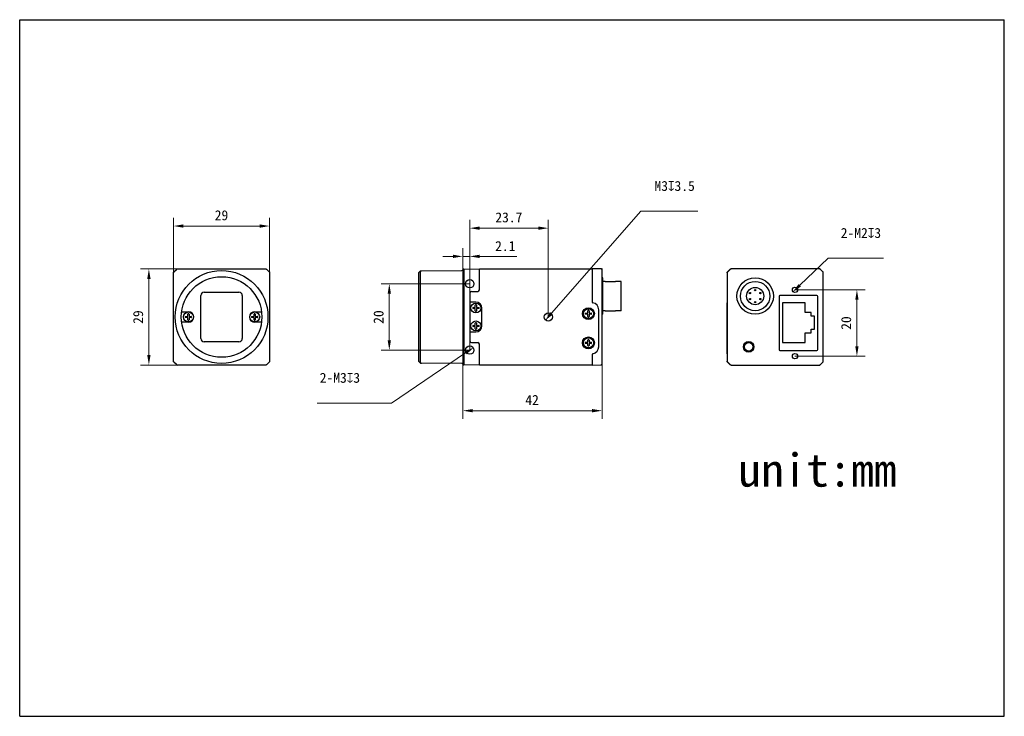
# Model space of a CAD drawing. Header units: millimetres. Extents: x 798 to 1095, y 69 to 279.
import ezdxf

# ---------------------------------------------------------------- set-up
doc = ezdxf.new("R2010")
doc.units = ezdxf.units.MM
doc.header["$LTSCALE"] = 16.335
doc.header["$PDMODE"] = 3
doc.header["$PDSIZE"] = 8
doc.layers.get('0').update_dxf_attribs({"linetype": 'CONTINUOUS'})
doc.layers.get('Defpoints').update_dxf_attribs({"linetype": 'CONTINUOUS'})
for name, color, linetype in [('00_COMPONENTS', 7, 'CONTINUOUS'), ('51__DRAFT_DIMS', 7, 'CONTINUOUS'), ('ASM_DXF_DIMENSION', 7, 'CONTINUOUS'), ('D-01-36-26-0DXF_CONTINUOUS_LINE', 7, 'CONTINUOUS'), ('HR10A-7R-6PBDXF_CONTINUOUS_LINE', 7, 'CONTINUOUS'), ('RJ45-B563S-LDXF_CONTINUOUS_LINE', 7, 'CONTINUOUS')]:
    doc.layers.add(name, color=color, linetype=linetype)
doc.styles.get("Standard").update_dxf_attribs({"font": 'simfang.ttf'})
doc.dimstyles.new('DIMSTYLE_1', dxfattribs={"dimtxt": 3, "dimasz": 3, "dimexe": 2.5, "dimexo": 0, "dimgap": 0.75, "dimtad": 1, "dimdsep": 46, "dimtxsty": 'STANDARD', "dimblk": '_FILLED', "dimcen": 0.09, "dimclrd": 8, "dimclre": 8, "dimclrt": 7, "dimadec": 0, "dimazin": 0, "dimtp": 0.001, "dimtm": 0.001, "dimtfac": 1, "dimtofl": 0, "dimtmove": 0, "dimatfit": 3, "dimldrblk": '_FILLED', "dimfxl": 1, "dimtolj": 1, "dimlwd": 9, "dimlwe": 9, "dimarcsym": 0})
doc.dimstyles.new('DIMSTYLE_2', dxfattribs={"dimtxt": 3, "dimasz": 3, "dimexe": 2.5, "dimexo": 0, "dimtad": 1, "dimdec": 3, "dimdsep": 46, "dimtxsty": 'STANDARD', "dimblk": '_FILLED', "dimcen": 0.09, "dimclrd": 8, "dimclre": 8, "dimclrt": 7, "dimadec": 0, "dimazin": 0, "dimtp": 0.001, "dimtm": 0.001, "dimtfac": 1, "dimtdec": 3, "dimtmove": 0, "dimatfit": 2, "dimldrblk": '_FILLED', "dimfxl": 1, "dimtolj": 1, "dimlwd": 9, "dimlwe": 9, "dimarcsym": 0})

# ---------------------------------------------------------------- blocks, each defined once
blk = doc.blocks.new('_FILLED')
at = {"color": 0, "linetype": 'ByBlock'}
blk.add_solid([(0, 0), (-1, 0.167), (-1, -0.167)], dxfattribs=at)
blk = doc.blocks.new('*D212')
at = {"layer": '51__DRAFT_DIMS', "color": 8, "lineweight": 9}
for p, q in [((933.65, 199.04), (906.89, 199.04)), ((909.39, 182.04), (909.39, 196.04)), ((933.65, 179.04), (906.89, 179.04))]:
    blk.add_line(p, q, dxfattribs=at)
at = {"layer": 'Defpoints', "color": 0}
for p in [(909.39, 199.04), (933.65, 199.04), (933.65, 179.04)]:
    blk.add_point(p, dxfattribs=at)
at = {"layer": '51__DRAFT_DIMS', "color": 8, "linetype": 'ByBlock', "lineweight": 9, "xscale": 3, "yscale": 3, "zscale": 3}
for p, rotation in [((909.39, 199.04), 90), ((909.39, 179.04), 270)]:
    blk.add_blockref('_FILLED', p, dxfattribs=dict(at, rotation=rotation))
at = {"layer": '51__DRAFT_DIMS', "color": 7, "insert": (904.64, 189.02), "char_height": 3, "attachment_point": 2, "rotation": 90, "line_spacing_factor": 0.9}
blk.add_mtext('\\A1;20', dxfattribs=at)
blk = doc.blocks.new('*D213')
at = {"layer": '51__DRAFT_DIMS', "color": 8, "lineweight": 9}
for p, q in [((933.65, 179.04), (933.65, 218.32)), ((957.35, 189.04), (957.35, 218.32)), ((954.35, 215.82), (936.65, 215.82))]:
    blk.add_line(p, q, dxfattribs=at)
at = {"layer": 'Defpoints', "color": 0}
for p in [(933.65, 215.82), (957.35, 189.04), (933.65, 179.04)]:
    blk.add_point(p, dxfattribs=at)
at = {"layer": '51__DRAFT_DIMS', "color": 8, "linetype": 'ByBlock', "lineweight": 9, "xscale": 3, "yscale": 3, "zscale": 3, "rotation": 180}
blk.add_blockref('_FILLED', (933.65, 215.82), dxfattribs=at)
at = {"layer": '51__DRAFT_DIMS', "color": 8, "linetype": 'ByBlock', "lineweight": 9, "xscale": 3, "yscale": 3, "zscale": 3}
blk.add_blockref('_FILLED', (957.35, 215.82), dxfattribs=at)
at = {"layer": '51__DRAFT_DIMS', "color": 7, "insert": (945.45, 220.57), "char_height": 3, "attachment_point": 2, "line_spacing_factor": 0.9}
blk.add_mtext('\\A1;23.7', dxfattribs=at)
blk = doc.blocks.new('*D214')
at = {"layer": '51__DRAFT_DIMS', "color": 8, "lineweight": 9}
for p, q in [((931.55, 187.4), (931.55, 209.81)), ((933.65, 179.04), (933.65, 209.81)), ((928.55, 207.31), (925.55, 207.31)), ((931.55, 207.31), (933.65, 207.31)), ((936.65, 207.31), (947.85, 207.31))]:
    blk.add_line(p, q, dxfattribs=at)
at = {"layer": 'Defpoints', "color": 0}
for p in [(933.65, 207.31), (931.55, 187.4), (933.65, 179.04)]:
    blk.add_point(p, dxfattribs=at)
at = {"layer": '51__DRAFT_DIMS', "color": 8, "linetype": 'ByBlock', "lineweight": 9, "xscale": 3, "yscale": 3, "zscale": 3}
blk.add_blockref('_FILLED', (931.55, 207.31), dxfattribs=at)
at = {"layer": '51__DRAFT_DIMS', "color": 8, "linetype": 'ByBlock', "lineweight": 9, "xscale": 3, "yscale": 3, "zscale": 3, "rotation": 180}
blk.add_blockref('_FILLED', (933.65, 207.31), dxfattribs=at)
at = {"layer": '51__DRAFT_DIMS', "color": 7, "insert": (941.31, 211.93), "char_height": 3, "attachment_point": 1, "line_spacing_factor": 0.9}
blk.add_mtext('\\A1;2.1', dxfattribs=at)
blk = doc.blocks.new('*D215')
at = {"layer": '51__DRAFT_DIMS', "color": 8, "lineweight": 9}
for p, q in [((973.55, 176.13), (973.55, 158.29)), ((931.55, 174.9), (931.55, 158.29)), ((970.55, 160.79), (934.55, 160.79))]:
    blk.add_line(p, q, dxfattribs=at)
at = {"layer": 'Defpoints', "color": 0}
for p in [(973.55, 176.13), (931.55, 174.9), (931.55, 160.79)]:
    blk.add_point(p, dxfattribs=at)
at = {"layer": '51__DRAFT_DIMS', "color": 8, "linetype": 'ByBlock', "lineweight": 9, "xscale": 3, "yscale": 3, "zscale": 3, "rotation": 180}
blk.add_blockref('_FILLED', (931.55, 160.79), dxfattribs=at)
at = {"layer": '51__DRAFT_DIMS', "color": 8, "linetype": 'ByBlock', "lineweight": 9, "xscale": 3, "yscale": 3, "zscale": 3}
blk.add_blockref('_FILLED', (973.55, 160.79), dxfattribs=at)
at = {"layer": '51__DRAFT_DIMS', "color": 7, "insert": (952.46, 165.54), "char_height": 3, "attachment_point": 2, "line_spacing_factor": 0.9}
blk.add_mtext('\\A1;42', dxfattribs=at)
blk = doc.blocks.new('*D216')
at = {"layer": 'ASM_DXF_DIMENSION', "color": 8, "linetype": 'Continuous', "lineweight": 9}
for p in [(958.34, 190.17), (1002.47, 220.92)]:
    blk.add_line(p, (985.26, 220.92), dxfattribs=at)
at = {"layer": 'Defpoints', "color": 0}
for p in [(958.34, 190.17), (956.36, 187.91)]:
    blk.add_point(p, dxfattribs=at)
at = {"layer": 'ASM_DXF_DIMENSION', "color": 8, "linetype": 'ByBlock', "lineweight": 9, "xscale": 3, "yscale": 3, "zscale": 3, "rotation": 228.8019734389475}
blk.add_blockref('_FILLED', (956.36, 187.91), dxfattribs=at)
at = {"layer": 'ASM_DXF_DIMENSION', "color": 7, "lineweight": 15, "insert": (989.37, 230.05), "char_height": 3, "attachment_point": 1, "line_spacing_factor": 0.9}
blk.add_mtext('\\A1;{M3{\\fgdt;x}3.5\\P }', dxfattribs=at)
blk = doc.blocks.new('*D217')
at = {"layer": 'ASM_DXF_DIMENSION', "color": 8, "linetype": 'Continuous', "lineweight": 9}
for p in [(932.41, 178.2), (887.67, 163.09)]:
    blk.add_line(p, (910.08, 163.09), dxfattribs=at)
at = {"layer": 'Defpoints', "color": 0}
for p in [(932.41, 178.2), (934.89, 179.88)]:
    blk.add_point(p, dxfattribs=at)
at = {"layer": 'ASM_DXF_DIMENSION', "color": 8, "linetype": 'ByBlock', "lineweight": 9, "xscale": 3, "yscale": 3, "zscale": 3, "rotation": 34.08820416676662}
blk.add_blockref('_FILLED', (934.89, 179.88), dxfattribs=at)
at = {"layer": 'ASM_DXF_DIMENSION', "color": 7, "lineweight": 15, "insert": (900.57, 172.21), "char_height": 3, "attachment_point": 3, "line_spacing_factor": 0.9}
blk.add_mtext('\\A1;{2-M3{\\fgdt;x}3\\P }', dxfattribs=at)
blk = doc.blocks.new('*D218')
at = {"layer": '51__DRAFT_DIMS', "color": 8, "lineweight": 9}
for p, q in [((1031.76, 197.23), (1052.94, 197.23)), ((1050.44, 194.23), (1050.44, 180.23)), ((1031.76, 177.23), (1052.94, 177.23))]:
    blk.add_line(p, q, dxfattribs=at)
at = {"layer": 'Defpoints', "color": 0}
for p in [(1031.76, 197.23), (1031.76, 177.23), (1050.44, 177.23)]:
    blk.add_point(p, dxfattribs=at)
at = {"layer": '51__DRAFT_DIMS', "color": 8, "linetype": 'ByBlock', "lineweight": 9, "xscale": 3, "yscale": 3, "zscale": 3}
for p, rotation in [((1050.44, 197.23), 90), ((1050.44, 177.23), 270)]:
    blk.add_blockref('_FILLED', p, dxfattribs=dict(at, rotation=rotation))
at = {"layer": '51__DRAFT_DIMS', "color": 7, "insert": (1045.69, 187.21), "char_height": 3, "attachment_point": 2, "rotation": 90, "line_spacing_factor": 0.9}
blk.add_mtext('\\A1;20', dxfattribs=at)
blk = doc.blocks.new('*D219')
at = {"layer": 'ASM_DXF_DIMENSION', "color": 8, "linetype": 'Continuous', "lineweight": 9}
for p in [(1033.21, 198.61), (1058.46, 206.75)]:
    blk.add_line(p, (1041.74, 206.75), dxfattribs=at)
at = {"layer": 'Defpoints', "color": 0}
for p in [(1031.04, 196.54), (1032.48, 197.92)]:
    blk.add_point(p, dxfattribs=at)
at = {"layer": 'ASM_DXF_DIMENSION', "color": 8, "linetype": 'ByBlock', "lineweight": 9, "xscale": 3, "yscale": 3, "zscale": 3, "rotation": 223.6504924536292}
blk.add_blockref('_FILLED', (1031.04, 196.54), dxfattribs=at)
at = {"layer": 'ASM_DXF_DIMENSION', "color": 7, "lineweight": 15, "insert": (1045.56, 215.88), "char_height": 3, "attachment_point": 1, "line_spacing_factor": 0.9}
blk.add_mtext('\\A1;{2-M2{\\fgdt;x}3\\P }', dxfattribs=at)
blk = doc.blocks.new('*D220')
at = {"layer": '51__DRAFT_DIMS', "color": 8, "lineweight": 9}
for p, q in [((844.3, 202.33), (844.3, 218.96)), ((873.29, 202.33), (873.29, 218.96)), ((847.3, 216.46), (870.29, 216.46))]:
    blk.add_line(p, q, dxfattribs=at)
at = {"layer": 'Defpoints', "color": 0}
for p in [(873.29, 216.46), (844.3, 202.33), (873.29, 202.33)]:
    blk.add_point(p, dxfattribs=at)
at = {"layer": '51__DRAFT_DIMS', "color": 8, "linetype": 'ByBlock', "lineweight": 9, "xscale": 3, "yscale": 3, "zscale": 3, "rotation": 180}
blk.add_blockref('_FILLED', (844.3, 216.46), dxfattribs=at)
at = {"layer": '51__DRAFT_DIMS', "color": 8, "linetype": 'ByBlock', "lineweight": 9, "xscale": 3, "yscale": 3, "zscale": 3}
blk.add_blockref('_FILLED', (873.29, 216.46), dxfattribs=at)
at = {"layer": '51__DRAFT_DIMS', "color": 7, "insert": (858.76, 221.21), "char_height": 3, "attachment_point": 2, "line_spacing_factor": 0.9}
blk.add_mtext('\\A1;29', dxfattribs=at)
blk = doc.blocks.new('*D222')
at = {"layer": '51__DRAFT_DIMS', "color": 8, "lineweight": 9}
for p, q in [((845.5, 203.54), (834.37, 203.54)), ((836.87, 200.54), (836.87, 177.55)), ((845.5, 174.55), (834.37, 174.55))]:
    blk.add_line(p, q, dxfattribs=at)
at = {"layer": 'Defpoints', "color": 0}
for p in [(845.5, 203.54), (836.87, 174.55), (845.5, 174.55)]:
    blk.add_point(p, dxfattribs=at)
at = {"layer": '51__DRAFT_DIMS', "color": 8, "linetype": 'ByBlock', "lineweight": 9, "xscale": 3, "yscale": 3, "zscale": 3}
for p, rotation in [((836.87, 203.54), 90), ((836.87, 174.55), 270)]:
    blk.add_blockref('_FILLED', p, dxfattribs=dict(at, rotation=rotation))
at = {"layer": '51__DRAFT_DIMS', "color": 7, "insert": (832.12, 189.01), "char_height": 3, "attachment_point": 2, "rotation": 90, "line_spacing_factor": 0.9}
blk.add_mtext('\\A1;29{}{{\\H0.7x;}{}}', dxfattribs=at)

msp = doc.modelspace()

# ---------------------------------------------------------------- linework, layer by layer
at = {"color": 7}
for p, q in [((797.8969, 68.661), (797.8969, 278.661)), ((797.8969, 278.661), (1094.8969, 278.661)), ((1094.8969, 68.661), (1094.8969, 278.661)), ((797.8969, 68.661), (1094.8969, 68.661))]:
    msp.add_line(p, q, dxfattribs=at)
for p, q in [((918.2923, 202.4304), (918.7923, 202.9348)), ((918.7923, 202.9348), (918.9523, 202.9348)), ((918.9523, 202.9348), (919.1286, 202.9348)), ((973.2612, 203.5196), (973.5301, 203.5173)), ((973.5522, 203.2111), (973.5548, 203.5009)), ((974.4823, 199.7684), (977.5823, 199.7684)), ((934.2023, 196.7433), (936.0523, 196.7433)), ((933.7523, 193.5433), (933.7023, 193.5433)), ((974.4823, 190.9184), (977.5823, 190.9184)), ((933.7523, 184.5433), (933.7023, 184.5433)), ((934.2023, 181.3433), (936.0523, 181.3433)), ((918.2923, 175.6561), (918.7923, 175.1517)), ((918.7923, 175.1517), (918.9523, 175.1517)), ((918.9523, 175.1517), (919.1223, 175.1517))]:
    msp.add_line(p, q)
msp.add_circle((957.3523, 189.0433), 1.25)
msp.add_arc((973.5314, 203.4925), 0.0248, 19.764855, 93.164568)
at = {"layer": '00_COMPONENTS', "color": 7}
for p, q in [((844.2975, 190.7092), (844.2975, 202.3335)), ((844.4413, 202.6897), (845.1485, 203.3968)), ((844.444, 202.687), (845.1511, 203.3942)), ((845.5047, 203.5406), (857.1289, 203.5406)), ((857.1289, 203.5406), (858.7949, 203.5407)), ((858.7949, 203.5407), (860.4609, 203.5406)), ((860.4609, 203.5406), (872.0878, 203.5406)), ((872.4413, 203.3942), (873.1485, 202.6871)), ((873.2949, 202.3335), (873.2949, 175.753)), ((918.2923, 175.6561), (918.2923, 202.4304)), ((918.7923, 175.1517), (918.7923, 202.9348)), ((919.1223, 202.9348), (931.2549, 203.0407)), ((931.8443, 203.5407), (931.5483, 203.2918)), ((931.5523, 203.2433), (931.5523, 190.6869)), ((931.8515, 202.6871), (931.8497, 202.3335)), ((931.8497, 202.3335), (931.8497, 190.6869)), ((931.8523, 203.5406), (931.8515, 203.3942)), ((931.8515, 203.3942), (931.8515, 202.6871)), ((931.8523, 203.5406), (936.5523, 203.4996)), ((936.552, 197.2266), (936.5523, 203.5433)), ((936.5523, 203.5433), (970.5523, 203.5433)), ((973.2612, 203.5196), (970.5523, 203.5433)), ((970.5523, 203.5433), (970.5529, 193.5914)), ((973.5522, 203.2111), (973.5523, 203.2052)), ((973.5523, 203.2152), (973.5523, 203.2207)), ((973.5523, 174.8813), (973.5523, 203.2064)), ((973.5529, 203.2254), (973.5527, 203.2368)), ((973.5529, 203.2254), (973.5529, 203.2291)), ((1011.2939, 202.3362), (1011.2939, 175.7504)), ((1012.1475, 203.3968), (1011.4404, 202.6897)), ((1012.1547, 203.3793), (1011.4579, 202.6824)), ((1014.6172, 203.5433), (1012.501, 203.5433)), ((1027.9356, 203.5433), (1014.6172, 203.5433)), ((1032.6522, 203.5433), (1027.9356, 203.5433)), ((1039.0868, 203.5433), (1032.6522, 203.5433)), ((1040.1299, 202.6824), (1039.4331, 203.3793)), ((1040.1475, 202.6897), (1039.4404, 203.3968)), ((1040.2939, 175.7504), (1040.2939, 202.3362)), ((973.7823, 200.8434), (973.5523, 200.8434)), ((973.7823, 189.8434), (973.7823, 200.8433)), ((974.4823, 199.7684), (973.7823, 199.7684)), ((979.2823, 199.7684), (977.5823, 199.7684)), ((979.2823, 190.9184), (979.2823, 199.7684)), ((853.5449, 196.5433), (864.0449, 196.5433)), ((933.7023, 196.2433), (933.7023, 181.8433)), ((852.5449, 182.5433), (852.5449, 195.5433)), ((865.0449, 195.5433), (865.0449, 182.5433)), ((935.5023, 193.5433), (933.7523, 193.5433)), ((844.2975, 187.3773), (844.2975, 190.7092)), ((846.7507, 190.6433), (848.7949, 190.6433)), ((868.7949, 190.6433), (870.8391, 190.6433)), ((934.6561, 191.9233), (935.2223, 191.9233)), ((935.2223, 191.5633), (934.6561, 191.5633)), ((935.3223, 192.0233), (935.3223, 192.5895)), ((935.3223, 190.897), (935.3223, 191.4633)), ((935.6823, 192.5895), (935.6823, 192.0233)), ((935.6823, 191.4633), (935.6823, 190.897)), ((935.7823, 191.9233), (936.3485, 191.9233)), ((936.3485, 191.5633), (935.7823, 191.5633)), ((937.3023, 186.3433), (937.3023, 191.7433)), ((968.6061, 190.2233), (969.1723, 190.2233)), ((969.2723, 190.3233), (969.2723, 190.8895)), ((969.6323, 190.8895), (969.6323, 190.3233)), ((969.7323, 190.2233), (970.2985, 190.2233)), ((972.5523, 180.0433), (972.5523, 191.2433)), ((974.4823, 190.9184), (973.7823, 190.9184)), ((979.2823, 190.9184), (977.5823, 190.9184)), ((1011.3114, 180.0433), (1011.3114, 191.2433)), ((844.2975, 175.753), (844.2975, 187.3773)), ((848.7949, 187.4433), (846.7507, 187.4433)), ((847.9487, 189.2233), (848.5149, 189.2233)), ((848.5149, 188.8633), (847.9487, 188.8633)), ((848.6149, 189.3233), (848.6149, 189.8895)), ((848.6149, 188.197), (848.6149, 188.7633)), ((848.9749, 189.8895), (848.9749, 189.3233)), ((848.9749, 188.7633), (848.9749, 188.197)), ((849.0749, 189.2233), (849.6411, 189.2233)), ((849.6411, 188.8633), (849.0749, 188.8633)), ((867.9487, 189.2233), (868.5149, 189.2233)), ((868.5149, 188.8633), (867.9487, 188.8633)), ((868.6149, 189.3233), (868.6149, 189.8895)), ((868.6149, 188.197), (868.6149, 188.7633)), ((870.8391, 187.4433), (868.7949, 187.4433)), ((868.9749, 189.8895), (868.9749, 189.3233)), ((868.9749, 188.7633), (868.9749, 188.197)), ((869.0749, 189.2233), (869.6411, 189.2233)), ((869.6411, 188.8633), (869.0749, 188.8633)), ((931.5523, 187.3997), (931.5523, 174.8433)), ((931.8497, 187.3997), (931.8497, 175.753)), ((935.3223, 186.6233), (935.3223, 187.1895)), ((935.6823, 187.1895), (935.6823, 186.6233)), ((969.1723, 189.8633), (968.6061, 189.8633)), ((969.2723, 189.197), (969.2723, 189.7633)), ((969.6323, 189.7633), (969.6323, 189.197)), ((970.2985, 189.8633), (969.7323, 189.8633)), ((973.7823, 189.8434), (973.5523, 189.8434)), ((933.7523, 184.5433), (935.5023, 184.5433)), ((934.6561, 186.5233), (935.2223, 186.5233)), ((935.2223, 186.1633), (934.6561, 186.1633)), ((935.3223, 185.497), (935.3223, 186.0633)), ((935.6823, 186.0633), (935.6823, 185.497)), ((935.7823, 186.5233), (936.3485, 186.5233)), ((936.3485, 186.1633), (935.7823, 186.1633)), ((864.0449, 181.5433), (853.5449, 181.5433)), ((968.6061, 181.4233), (969.1723, 181.4233)), ((969.2723, 181.5233), (969.2723, 182.0895)), ((969.6323, 182.0895), (969.6323, 181.5233)), ((969.7323, 181.4233), (970.2985, 181.4233)), ((936.5523, 174.5433), (936.5523, 180.9433)), ((969.1723, 181.0633), (968.6061, 181.0633)), ((969.2723, 180.397), (969.2723, 180.9633)), ((969.6323, 180.9633), (969.6323, 180.397)), ((970.2985, 181.0633), (969.7323, 181.0633)), ((845.1485, 174.6897), (844.4413, 175.3968)), ((845.1511, 174.6923), (844.444, 175.3995)), ((873.1485, 175.3995), (872.4413, 174.6923)), ((931.8497, 175.753), (931.8515, 175.3995)), ((931.8515, 175.3995), (931.8515, 174.6923)), ((970.5524, 177.6838), (970.5523, 174.5433)), ((1012.1475, 174.6897), (1011.4404, 175.3968)), ((1011.4579, 175.4041), (1012.1547, 174.7072)), ((1039.4331, 174.7072), (1040.1299, 175.4041)), ((1039.4404, 174.6897), (1040.1475, 175.3968)), ((857.1289, 174.5459), (845.5047, 174.5459)), ((858.7949, 174.5458), (857.1289, 174.5459)), ((860.4609, 174.5459), (858.7949, 174.5458)), ((872.0878, 174.5459), (860.4609, 174.5459)), ((931.2549, 175.0459), (919.1223, 175.1517)), ((931.8443, 174.5458), (931.5483, 174.7947)), ((931.8515, 174.6923), (931.8523, 174.5459)), ((936.5523, 174.5869), (931.8523, 174.5459)), ((970.5523, 174.5433), (936.5523, 174.5433)), ((970.5523, 174.5433), (973.2606, 174.5669)), ((973.2393, 174.5667), (973.2535, 174.5668)), ((973.2537, 174.5668), (973.2525, 174.5668)), ((973.2535, 174.5668), (973.2562, 174.5669)), ((973.2549, 174.5669), (973.262, 174.567)), ((973.2562, 174.5669), (973.2563, 174.5669)), ((973.2573, 174.5669), (973.2618, 174.5669)), ((973.5523, 174.8712), (973.5523, 174.8749)), ((1012.501, 174.5433), (1014.6172, 174.5433)), ((1014.6172, 174.5433), (1027.9356, 174.5433)), ((1027.9356, 174.5433), (1032.6522, 174.5433)), ((1032.6522, 174.5433), (1039.0868, 174.5433))]:
    msp.add_line(p, q, dxfattribs=at)
for points in [[(973.2618, 174.5669), (973.2647, 174.567), (973.2686, 174.5671), (973.2728, 174.5673), (973.277, 174.5675), (973.2814, 174.5678), (973.2858, 174.5682), (973.2903, 174.5686), (973.2949, 174.5692), (973.2995, 174.5698), (973.3041, 174.5705), (973.3088, 174.5713), (973.3136, 174.5721), (973.3184, 174.5731), (973.3232, 174.5741), (973.328, 174.5753), (973.3329, 174.5765), (973.3377, 174.5778), (973.3426, 174.5792), (973.3475, 174.5807)], [(973.3475, 174.5807), (973.3524, 174.5823), (973.3573, 174.584), (973.3622, 174.5858), (973.3671, 174.5877), (973.372, 174.5897), (973.377, 174.5918), (973.3819, 174.594), (973.3869, 174.5964), (973.3919, 174.5989), (973.3969, 174.6015), (973.4019, 174.6042), (973.4069, 174.607), (973.4119, 174.61), (973.4169, 174.6132), (973.422, 174.6165), (973.427, 174.6199), (973.432, 174.6234), (973.437, 174.6271), (973.4419, 174.631), (973.4468, 174.635), (973.4516, 174.6391), (973.4564, 174.6433), (973.4612, 174.6477), (973.4658, 174.6522), (973.4704, 174.6569), (973.4749, 174.6616), (973.4793, 174.6665), (973.4837, 174.6716), (973.4879, 174.6767), (973.4921, 174.682), (973.4962, 174.6875), (973.5002, 174.693), (973.504, 174.6987), (973.5078, 174.7045), (973.5114, 174.7105), (973.5149, 174.7165), (973.5183, 174.7227), (973.5216, 174.729), (973.5247, 174.7354), (973.5277, 174.742), (973.5306, 174.7486), (973.5333, 174.7554), (973.5358, 174.7622), (973.5382, 174.7692), (973.5404, 174.7762), (973.5425, 174.7834), (973.5444, 174.7906), (973.5461, 174.7979), (973.5476, 174.8054), (973.5489, 174.8128), (973.5501, 174.8203), (973.5511, 174.8279), (973.5518, 174.8351), (973.5523, 174.8421), (973.5527, 174.8488), (973.5529, 174.8547), (973.5529, 174.8597), (973.5529, 174.8611)], [(973.4621, 174.6518), (973.4859, 174.678), (973.506, 174.706), (973.5222, 174.7352), (973.5348, 174.7649), (973.5438, 174.7949), (973.5495, 174.8248), (973.5518, 174.8499)], [(973.4629, 174.6519), (973.4799, 174.67), (973.4948, 174.6887), (973.5076, 174.7075), (973.5184, 174.7263), (973.5274, 174.7449), (973.5348, 174.7634), (973.5409, 174.7819), (973.5456, 174.8), (973.549, 174.8177), (973.5513, 174.8356), (973.5525, 174.8529)]]:
    msp.add_lwpolyline(points, dxfattribs=at)
for centre, radius in [((858.7949, 189.0433), 13.9974), ((858.7949, 189.0433), 12.15), ((933.6523, 199.0433), 1.25), ((1019.7453, 195.3434), 5.5), ((1031.7589, 197.2333), 0.8), ((935.5023, 191.7433), 1.5), ((848.7949, 189.0433), 1.5), ((868.7949, 189.0433), 1.5), ((969.4523, 190.0433), 1.8), ((969.4523, 190.0433), 1.5), ((935.5023, 186.3433), 1.5), ((969.4523, 181.2433), 1.8), ((969.4523, 181.2433), 1.5), ((1017.7939, 180.0433), 1.6), ((1017.7939, 180.0433), 1.3), ((933.6523, 179.0433), 1.25), ((1031.7589, 177.2333), 0.8)]:
    msp.add_circle(centre, radius, dxfattribs=at)
for centre, radius, start, end in [((844.7949, 202.3362), 0.5, 135, 180), ((931.2523, 203.3407), 0.3, 270.5, 350.623927), ((931.2543, 203.2431), 0.298, 0.03596, 9.408407), ((1011.7939, 202.3362), 0.5, 135, 180), ((1012.501, 203.0433), 0.5, 90, 135), ((1012.5005, 203.0451), 0.4981, 112.573799, 119.906939), ((1039.0868, 203.0433), 0.5, 45, 90), ((1039.0866, 203.045), 0.4982, 82.468103, 89.978969), ((1039.086, 203.0397), 0.5036, 68.444865, 82.480653), ((1039.0901, 203.0511), 0.4915, 66.542351, 68.392162), ((1039.085, 203.0405), 0.5033, 53.078624, 66.4932), ((1039.0878, 203.044), 0.4988, 45.023661, 53.095056), ((1039.7939, 202.3362), 0.5, 0, 45), ((1039.7898, 202.3334), 0.5049, 29.899876, 37.671244), ((1039.7951, 202.3364), 0.4988, 23.4716, 29.903971), ((1039.8018, 202.3394), 0.4915, 21.607837, 23.457649), ((1039.7905, 202.3354), 0.5034, 7.966465, 21.557581), ((1039.7953, 202.336), 0.4986, 0.023332, 7.982238), ((853.5449, 195.5433), 1, 90, 180), ((864.0449, 195.5433), 1, 0, 90), ((934.2023, 196.2433), 0.5, 90, 180), ((936.0523, 197.2433), 0.5, 270, 0), ((935.5023, 191.7433), 1.8, 0, 90), ((970.8523, 193.6097), 0.3, 180, 260.405932), ((970.4523, 191.2433), 2.1, 0, 80.405932), ((848.7949, 189.0433), 1.6, 270, 90), ((868.7949, 189.0433), 1.6, 90, 270), ((935.5023, 191.7433), 0.95, 174.599463, 185.400537), ((934.6561, 191.8233), 0.1, 90, 174.599463), ((934.6561, 191.6633), 0.1, 185.400537, 270), ((935.2223, 192.0233), 0.1, 270, 0), ((935.2223, 191.4633), 0.1, 0, 90), ((935.4223, 192.5895), 0.1, 95.400537, 180), ((935.4223, 190.897), 0.1, 180, 264.599463), ((935.5023, 191.7433), 0.95, 84.599463, 95.400537), ((935.5023, 191.7433), 0.95, 264.599463, 275.400537), ((935.5823, 192.5895), 0.1, 0, 84.599463), ((935.5823, 190.897), 0.1, 275.400537, 0), ((935.7823, 192.0233), 0.1, 180, 270), ((935.7823, 191.4633), 0.1, 90, 180), ((936.3485, 191.8233), 0.1, 5.400537, 90), ((936.3485, 191.6633), 0.1, 270, 354.599463), ((935.5023, 191.7433), 0.95, 354.599463, 5.400537), ((969.4523, 190.0433), 0.95, 174.599463, 185.400537), ((968.6061, 190.1233), 0.1, 90, 174.599463), ((969.1723, 190.3233), 0.1, 270, 0), ((969.3723, 190.8895), 0.1, 95.400537, 180), ((969.4523, 190.0433), 0.95, 84.599463, 95.400537), ((969.5323, 190.8895), 0.1, 0, 84.599463), ((969.7323, 190.3233), 0.1, 180, 270), ((970.2985, 190.1233), 0.1, 5.400537, 90), ((969.4523, 190.0433), 0.95, 354.599463, 5.400537), ((848.7949, 189.0433), 0.95, 174.599463, 185.400537), ((847.9487, 189.1233), 0.1, 90, 174.599463), ((847.9487, 188.9633), 0.1, 185.400537, 270), ((848.5149, 189.3233), 0.1, 270, 0), ((848.5149, 188.7633), 0.1, 0, 90), ((848.7149, 189.8895), 0.1, 95.400537, 180), ((848.7149, 188.197), 0.1, 180, 264.599463), ((848.7949, 189.0433), 0.95, 84.599463, 95.400537), ((848.7949, 189.0433), 0.95, 264.599463, 275.400537), ((848.8749, 189.8895), 0.1, 0, 84.599463), ((848.8749, 188.197), 0.1, 275.400537, 0), ((849.0749, 189.3233), 0.1, 180, 270), ((849.0749, 188.7633), 0.1, 90, 180), ((849.6411, 189.1233), 0.1, 5.400537, 90), ((849.6411, 188.9633), 0.1, 270, 354.599463), ((848.7949, 189.0433), 0.95, 354.599463, 5.400537), ((868.7949, 189.0433), 0.95, 174.599463, 185.400537), ((867.9487, 189.1233), 0.1, 90, 174.599463), ((867.9487, 188.9633), 0.1, 185.400537, 270), ((868.5149, 189.3233), 0.1, 270, 0), ((868.5149, 188.7633), 0.1, 0, 90), ((868.7149, 189.8895), 0.1, 95.400537, 180), ((868.7149, 188.197), 0.1, 180, 264.599463), ((868.7949, 189.0433), 0.95, 84.599463, 95.400537), ((868.7949, 189.0433), 0.95, 264.599463, 275.400537), ((868.8749, 189.8895), 0.1, 0, 84.599463), ((868.8749, 188.197), 0.1, 275.400537, 0), ((869.0749, 189.3233), 0.1, 180, 270), ((869.0749, 188.7633), 0.1, 90, 180), ((869.6411, 189.1233), 0.1, 5.400537, 90), ((869.6411, 188.9633), 0.1, 270, 354.599463), ((868.7949, 189.0433), 0.95, 354.599463, 5.400537), ((935.4223, 187.1895), 0.1, 95.400537, 180), ((935.5023, 186.3433), 0.95, 84.599463, 95.400537), ((935.5823, 187.1895), 0.1, 0, 84.599463), ((968.6061, 189.9633), 0.1, 185.400537, 270), ((969.1723, 189.7633), 0.1, 0, 90), ((969.3723, 189.197), 0.1, 180, 264.599463), ((969.4523, 190.0433), 0.95, 264.599463, 275.400537), ((969.5323, 189.197), 0.1, 275.400537, 0), ((969.7323, 189.7633), 0.1, 90, 180), ((970.2985, 189.9633), 0.1, 270, 354.599463), ((935.5023, 186.3433), 0.95, 174.599463, 185.400537), ((934.6561, 186.4233), 0.1, 90, 174.599463), ((934.6561, 186.2633), 0.1, 185.400537, 270), ((935.2223, 186.6233), 0.1, 270, 0), ((935.2223, 186.0633), 0.1, 0, 90), ((935.4223, 185.497), 0.1, 180, 264.599463), ((935.5023, 186.3433), 0.95, 264.599463, 275.400537), ((935.5023, 186.3433), 1.8, 270, 0), ((935.5823, 185.497), 0.1, 275.400537, 0), ((935.7823, 186.6233), 0.1, 180, 270), ((935.7823, 186.0633), 0.1, 90, 180), ((936.3485, 186.4233), 0.1, 5.400537, 90), ((936.3485, 186.2633), 0.1, 270, 354.599463), ((935.5023, 186.3433), 0.95, 354.599463, 5.400537), ((853.5449, 182.5433), 1, 180, 270), ((864.0449, 182.5433), 1, 270, 0), ((934.2023, 181.8433), 0.5, 180, 270), ((936.0523, 180.8433), 0.5, 0, 90), ((969.4523, 181.2433), 0.95, 174.599463, 185.400537), ((968.6061, 181.3233), 0.1, 90, 174.599463), ((969.1723, 181.5233), 0.1, 270, 0), ((969.3723, 182.0895), 0.1, 95.400537, 180), ((969.4523, 181.2433), 0.95, 84.599463, 95.400537), ((969.5323, 182.0895), 0.1, 0, 84.599463), ((969.7323, 181.5233), 0.1, 180, 270), ((970.2985, 181.3233), 0.1, 5.400537, 90), ((969.4523, 181.2433), 0.95, 354.599463, 5.400537), ((968.6061, 181.1633), 0.1, 185.400537, 270), ((969.1723, 180.9633), 0.1, 0, 90), ((969.3723, 180.397), 0.1, 180, 264.599463), ((969.4523, 181.2433), 0.95, 264.599463, 275.400537), ((969.5323, 180.397), 0.1, 275.400537, 0), ((969.7323, 180.9633), 0.1, 90, 180), ((970.2985, 181.1633), 0.1, 270, 354.599463), ((970.4523, 180.0433), 2.1, 279.594068, 0), ((970.8523, 177.6768), 0.3, 99.594068, 180), ((1011.7939, 175.7504), 0.5, 180, 225), ((1011.7921, 175.7498), 0.4981, 202.573799, 209.906939), ((1039.7939, 175.7504), 0.5, 315, 0), ((1039.7946, 175.7494), 0.4988, 315.023661, 323.095056), ((1039.7911, 175.7522), 0.5033, 323.078624, 336.4932), ((1039.8018, 175.7471), 0.4915, 336.542351, 338.392162), ((1039.7903, 175.7511), 0.5036, 338.444865, 352.480653), ((1039.7957, 175.7505), 0.4982, 352.468103, 359.978969), ((845.502, 175.0433), 0.5, 225, 270), ((931.2523, 174.7459), 0.3, 9.376073, 89.5), ((931.2551, 174.8434), 0.2972, 350.580397, 359.975236), ((973.2523, 174.8668), 0.3, 293.548117, 310.111785), ((1012.501, 175.0433), 0.5, 225, 270), ((1039.0868, 175.0433), 0.5, 270, 315), ((1039.0866, 175.0419), 0.4986, 270.023332, 277.982238), ((1039.0861, 175.0467), 0.5034, 277.966465, 291.557581), ((1039.0901, 175.0354), 0.4915, 291.607837, 293.457649), ((1039.087, 175.0421), 0.4988, 293.4716, 299.903971), ((1039.084, 175.0474), 0.5049, 299.899876, 307.671244)]:
    msp.add_arc(centre, radius, start, end, dxfattribs=at)
for centre, major_axis, start_param, end_param in [((1011.2965, 193.6097), (0, 0.3), 1.57079633, 2.97414457), ((1011.293, 191.2433), (0, 2.1), 4.71238898, 6.11573723), ((1011.293, 180.0433), (0, 2.1), 3.30904073, 4.71238898), ((1011.2965, 177.6768), (0, 0.3), 6.45063339, 7.85398163)]:
    msp.add_ellipse(centre, major_axis=major_axis, ratio=0.00872687, start_param=start_param, end_param=end_param, dxfattribs=at)
for points, knots in [([(844.2975, 202.3335), (844.2975, 202.3985), (844.3234, 202.5299), (844.398, 202.6411), (844.444, 202.687)], [0, 0, 0, 0, 0.49998613, 1, 1, 1, 1]), ([(845.1511, 203.3942), (845.1971, 203.4402), (845.3083, 203.5148), (845.4396, 203.5406), (845.5047, 203.5406)], [0, 0, 0, 0, 0.49998637, 1, 1, 1, 1]), ([(872.0878, 203.5406), (872.1528, 203.5406), (872.2842, 203.5148), (872.3954, 203.4402), (872.4413, 203.3942)], [0, 0, 0, 0, 0.49998595, 1, 1, 1, 1]), ([(873.1485, 202.6871), (873.1944, 202.6411), (873.269, 202.5299), (873.2949, 202.3986), (873.2949, 202.3335)], [0, 0, 0, 0, 0.49998652, 1, 1, 1, 1]), ([(936.5523, 203.5433), (936.5521, 203.5433), (936.5521, 203.5419), (936.5517, 203.5403), (936.5516, 203.5366), (936.5512, 203.5295), (936.5509, 203.517), (936.5506, 203.5063), (936.5505, 203.5001)], [0, 0, 0, 0, 0.01675351, 0.06452547, 0.14356393, 0.25372531, 0.56659671, 1, 1, 1, 1]), ([(931.5523, 190.6869), (931.5523, 190.4117), (931.5499, 189.8616), (931.5478, 189.0381), (931.55, 188.2176), (931.5523, 187.6719), (931.5523, 187.3997)], [0, 0, 0, 0, 0.25116862, 0.50198564, 0.75154308, 1, 1, 1, 1]), ([(931.8497, 190.6869), (931.8497, 190.4111), (931.845, 189.8611), (931.8408, 189.0381), (931.8451, 188.2182), (931.8497, 187.6725), (931.8497, 187.3997)], [0, 0, 0, 0, 0.25168165, 0.501981, 0.75102461, 1, 1, 1, 1]), ([(844.444, 175.3995), (844.398, 175.4455), (844.3234, 175.5566), (844.2975, 175.688), (844.2975, 175.753)], [0, 0, 0, 0, 0.49998637, 1, 1, 1, 1]), ([(873.2949, 175.753), (873.2949, 175.688), (873.269, 175.5566), (873.1944, 175.4454), (873.1485, 175.3995)], [0, 0, 0, 0, 0.49998616, 1, 1, 1, 1]), ([(845.5047, 174.5459), (845.4396, 174.5459), (845.3083, 174.5718), (845.1971, 174.6464), (845.1511, 174.6923)], [0, 0, 0, 0, 0.49998613, 1, 1, 1, 1]), ([(872.4413, 174.6923), (872.3954, 174.6463), (872.2842, 174.5718), (872.1528, 174.5459), (872.0878, 174.5459)], [0, 0, 0, 0, 0.49998656, 1, 1, 1, 1]), ([(936.5523, 174.5433), (936.5521, 174.5433), (936.5521, 174.5447), (936.5517, 174.5463), (936.5516, 174.5499), (936.5512, 174.557), (936.5509, 174.5695), (936.5506, 174.5802), (936.5505, 174.5865)], [0, 0, 0, 0, 0.01675351, 0.06452547, 0.14356393, 0.25372531, 0.56659671, 1, 1, 1, 1])]:
    msp.add_open_spline(points, degree=3, knots=knots, dxfattribs=at)
for points in [[(1011.2939, 202.3362), (1011.2939, 202.4013), (1011.3071, 202.4676), (1011.3321, 202.5277)], [(1011.3321, 202.5277), (1011.3569, 202.5877), (1011.3944, 202.6438), (1011.4404, 202.6897)], [(1012.3092, 203.505), (1012.3694, 203.53), (1012.4358, 203.5433), (1012.501, 203.5433)], [(1011.3322, 175.5586), (1011.3072, 175.6188), (1011.2939, 175.6852), (1011.2939, 175.7504)], [(1012.3095, 174.5814), (1012.2495, 174.6063), (1012.1934, 174.6438), (1012.1475, 174.6897)], [(1012.501, 174.5433), (1012.4359, 174.5433), (1012.3696, 174.5565), (1012.3095, 174.5814)]]:
    msp.add_open_spline(points, degree=3, dxfattribs=at)
at = {"layer": 'D-01-36-26-0DXF_CONTINUOUS_LINE', "color": 7, "linetype": 'Continuous', "lineweight": 30}
for p, q in [((1026.9352, 195.232), (1026.9352, 179.2345)), ((1038.3027, 195.532), (1027.2352, 195.532)), ((1038.6026, 179.2345), (1038.6026, 195.232)), ((1027.2352, 178.9345), (1038.3027, 178.9345))]:
    msp.add_line(p, q, dxfattribs=at)
for centre in [(1031.7589, 197.2333), (1031.7589, 177.2333)]:
    msp.add_circle(centre, 0.8, dxfattribs=at)
for centre, major_axis, start_param, end_param in [((1027.2352, 195.232), (0.2121, -0.2121), -3.92695274, -2.35623257), ((1038.3026, 195.232), (0.2121, 0.2121), -0.78536009, 0.78536009), ((1027.2352, 179.2346), (0.2121, 0.2121), -3.92695274, -2.35623257), ((1038.3026, 179.2346), (0.2121, -0.2121), -0.78536009, 0.78536009)]:
    msp.add_ellipse(centre, major_axis=major_axis, ratio=0.99992385, start_param=start_param, end_param=end_param, dxfattribs=at)
at = {"layer": 'HR10A-7R-6PBDXF_CONTINUOUS_LINE', "color": 7, "linetype": 'Continuous', "lineweight": 30}
for centre, radius in [((1019.7453, 195.3434), 5.5), ((1019.7453, 195.3434), 4.425), ((1019.7453, 195.3434), 2.6), ((1018.1853, 196.2434), 0.2), ((1019.7453, 197.1434), 0.2), ((1021.3053, 196.2434), 0.2), ((1018.1853, 194.4434), 0.2), ((1019.7453, 193.5434), 0.2), ((1021.3053, 194.4434), 0.2)]:
    msp.add_circle(centre, radius, dxfattribs=at)
at = {"layer": 'RJ45-B563S-LDXF_CONTINUOUS_LINE', "color": 7, "linetype": 'Continuous', "lineweight": 30}
for p, q in [((1028.0035, 193.3226), (1028.0035, 181.3226)), ((1034.8035, 193.3226), (1028.0035, 193.3226)), ((1034.8035, 190.4226), (1034.8035, 193.3226)), ((1036.6035, 190.4226), (1034.8035, 190.4226)), ((1036.6035, 189.3226), (1036.6035, 190.4226)), ((1037.6035, 189.3226), (1036.6035, 189.3226)), ((1037.6035, 185.3226), (1037.6035, 189.3226)), ((1034.8035, 181.3226), (1034.8035, 184.2226)), ((1034.8035, 184.2226), (1036.6035, 184.2226)), ((1036.6035, 184.2226), (1036.6035, 185.3226)), ((1036.6035, 185.3226), (1037.6035, 185.3226)), ((1028.0035, 181.3226), (1034.8035, 181.3226))]:
    msp.add_line(p, q, dxfattribs=at)

# ---------------------------------------------------------------- texts
msp.add_text('unit:mm', height=10).set_placement((1014.7497, 137.8901))

# ---------------------------------------------------------------- dimensions: what is measured, and where the dimension line sits
at = {"layer": '51__DRAFT_DIMS', "color": 4}
dim = msp.add_linear_dim(base=(873.2949, 216.4599), p1=(844.2975, 202.3335), p2=(873.2949, 202.3335), dimstyle='DIMSTYLE_1', dxfattribs=at)
dim.commit()
dim.dimension.update_dxf_attribs({"geometry": '*D220', "text_midpoint": (858.7581, 216.4599), "dimtype": 160})
for base, p1, p2, angle, picture, middle in [((933.6523, 215.8171), (957.3523, 189.0433), (933.6523, 179.0433), 180, '*D213', (945.4525, 215.8171)), ((909.388, 199.0433), (933.6523, 179.0433), (933.6523, 199.0433), 90, '*D212', (909.388, 189.0169)), ((1050.4411, 177.2333), (1031.7589, 197.2333), (1031.7589, 177.2333), 270, '*D218', (1050.4411, 187.2069))]:
    dim = msp.add_linear_dim(base=base, p1=p1, p2=p2, angle=angle, dimstyle='DIMSTYLE_1', dxfattribs=at)
    dim.commit()
    dim.dimension.update_dxf_attribs({"geometry": picture, "text_midpoint": middle, "dimtype": 160})
dim = msp.add_linear_dim(base=(933.6523, 207.3097), p1=(931.5523, 187.3997), p2=(933.6523, 179.0433), dimstyle='DIMSTYLE_2', override={"dimpost": '<>'}, dxfattribs=at)
dim.commit()
dim.dimension.update_dxf_attribs({"geometry": '*D214', "text_midpoint": (944.2685, 207.3097), "dimtype": 160})
dim = msp.add_linear_dim(base=(836.8695, 174.5459), p1=(845.5047, 203.5406), p2=(845.5047, 174.5459), angle=270, text='<>{}{{\\H0.7x;}{}}', dimstyle='DIMSTYLE_1', override={"dimdec": 1, "dimtxsty": 'STANDARD'}, dxfattribs=at)
dim.commit()
dim.dimension.update_dxf_attribs({"geometry": '*D222', "text_midpoint": (836.8695, 189.0052), "dimtype": 160})
dim = msp.add_linear_dim(base=(931.5523, 160.789), p1=(973.5523, 176.1333), p2=(931.5523, 174.9026), angle=180, dimstyle='DIMSTYLE_1', override={"dimtxsty": 'STANDARD', "dimldrblk": '_FILLED'}, dxfattribs=at)
dim.commit()
dim.dimension.update_dxf_attribs({"geometry": '*D215', "text_midpoint": (952.4615, 160.789), "dimtype": 160})
at = {"layer": 'ASM_DXF_DIMENSION', "color": 7, "linetype": 'Continuous', "lineweight": 15}
for p1, p2, text, picture, middle in [((958.3403, 190.1719), (956.3643, 187.9146), '{M3{\\fgdt;x}3.5\\P }', '*D216', (995.9205, 220.9211)), ((1032.4825, 197.9235), (1031.0354, 196.543), '{2-M2{\\fgdt;x}3\\P }', '*D219', (1052.0096, 206.7505)), ((932.41, 178.2026), (934.8946, 179.884), '{2-M3{\\fgdt;x}3\\P }', '*D217', (894.1194, 163.0886))]:
    dim = msp.add_diameter_dim_2p(p1=p1, p2=p2, text=text, dimstyle='DIMSTYLE_2', override={"dimtoh": 1, "dimpost": '<>', "dimtxsty": 'STANDARD', "dimtofl": 0, "dimatfit": 3, "dimldrblk": '_FILLED'}, dxfattribs=at)
    dim.commit()
    dim.dimension.update_dxf_attribs({"geometry": picture, "text_midpoint": middle, "dimtype": 163})

doc.saveas('drawing.dxf')
